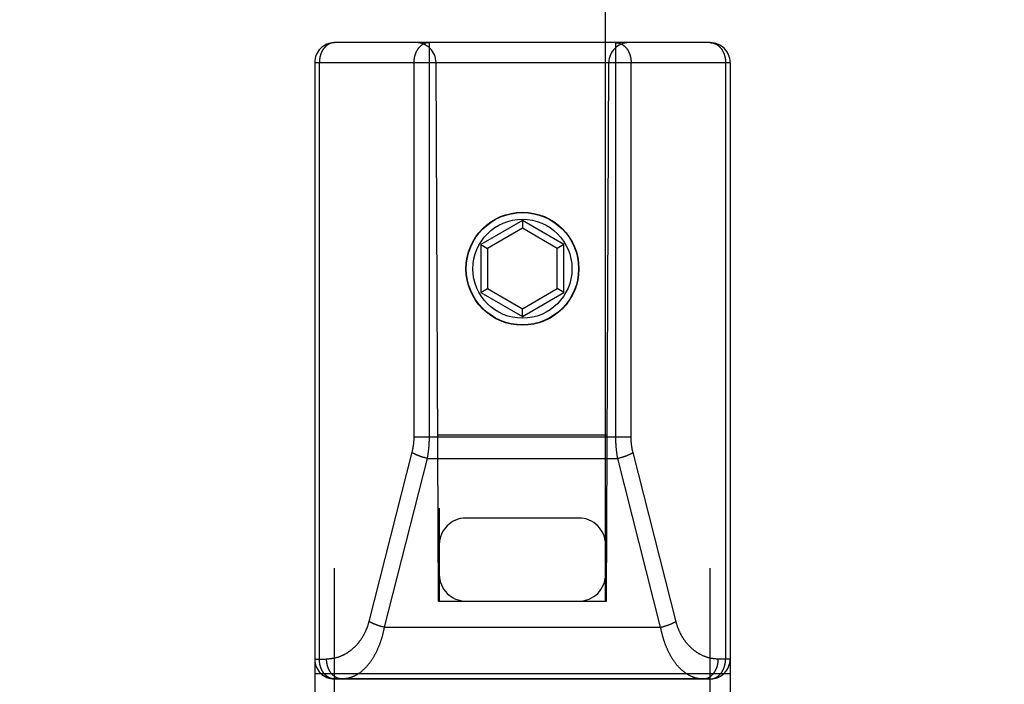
# Model space of a CAD drawing. Header units: inches. Extents: x 0 to 181, y 0 to 117.
# Tile 10 of 92: x 55.248 to 56.729, y 9.414 to 10.414. Entities that reach past the tile are written whole.
import ezdxf

# ---------------------------------------------------------------- set-up
doc = ezdxf.new("R2010")
doc.units = ezdxf.units.IN
doc.header["$LTSCALE"] = 9.946809
doc.header["$MEASUREMENT"] = 0
doc.linetypes.add('HIDDEN', pattern=[0.2, 0.1, -0.1])
doc.layers.get('0').update_dxf_attribs({"linetype": 'CONTINUOUS'})
for name, color, linetype in [('02___PRT_ALL_AXES', 7, 'CONTINUOUS'), ('DEFAULT_2', 8, 'HIDDEN'), ('DIMENSIONS', 7, 'CONTINUOUS')]:
    doc.layers.add(name, color=color, linetype=linetype)
doc.styles.get("Standard").update_dxf_attribs({"font": 'arial.ttf'})
doc.dimstyles.new('DIMSTYLE_1', dxfattribs={"dimtxt": 0.797872, "dimasz": 1.06383, "dimexe": 0.09, "dimexo": 0.07, "dimgap": 0.0375, "dimtad": 0, "dimtih": 1, "dimtoh": 1, "dimzin": 4, "dimdsep": 46, "dimtxsty": 'Standard', "dimblk": '_FILLED', "dimblk1": '_FILLED', "dimblk2": '_FILLED', "dimcen": 0.09, "dimazin": 1, "dimtfac": 1, "dimtofl": 0, "dimtmove": 0, "dimatfit": 3, "dimldrblk": '_FILLED', "dimfxl": 1, "dimtolj": 1, "dimtzin": 4, "dimarcsym": 0})

# ---------------------------------------------------------------- blocks, each defined once
blk = doc.blocks.new('_FILLED')
at = {"color": 0, "linetype": 'ByBlock'}
blk.add_solid([(0, 0), (-1, 0.2), (-1, -0.2)], dxfattribs=at)
blk = doc.blocks.new('*D13')
at = {"layer": 'DIMENSIONS', "color": 2, "linetype": 'Continuous'}
for p, q in [((55.1921, 50.0227), (53.1503, 50.0227)), ((58.8171, 50.0227), (60.9448, 50.0227))]:
    blk.add_line(p, q, dxfattribs=at)
at = {"layer": 'DIMENSIONS', "color": 2, "linetype": 'Continuous', "xscale": 1.0638297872, "yscale": 1.0638297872, "zscale": 1.0638297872}
blk.add_blockref('_FILLED', (55.1921, 50.0227), dxfattribs=at)
at = {"layer": 'DIMENSIONS', "color": 2, "linetype": 'Continuous', "xscale": 1.0638297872, "yscale": 1.0638297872, "zscale": 1.0638297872, "rotation": 180}
blk.add_blockref('_FILLED', (58.8171, 50.0227), dxfattribs=at)
at = {"layer": 'DIMENSIONS', "color": 2, "linetype": 'Continuous', "insert": (52.7513, 50.4216), "char_height": 0.79787, "width": 2.168196, "attachment_point": 3, "line_spacing_factor": 0.9}
blk.add_mtext('3.63', dxfattribs=at)

msp = doc.modelspace()

# ---------------------------------------------------------------- linework, layer by layer
at = {"layer": '02___PRT_ALL_AXES', "color": 8, "linetype": 'HIDDEN'}
msp.add_line((56.2871, 9.422), (55.7221, 9.422), dxfattribs=at)
msp.add_circle((56.0046, 10.039), 0.085, dxfattribs=at)
at = {"layer": 'DEFAULT_2', "color": 8, "linetype": 'HIDDEN'}
for p, q in [((55.8796, 35.5408), (55.8796, 9.539)), ((56.1296, 9.539), (56.1296, 35.5408)), ((56.2871, 10.379), (55.7221, 10.379)), ((55.7221, 8.594), (55.7221, 10.379)), ((56.1451, 9.785), (56.145, 10.379)), ((56.2871, 8.594), (56.2871, 10.379)), ((55.6921, 10.349), (56.3171, 10.349)), ((55.6921, 10.349), (55.6921, 8.624)), ((55.6991, 9.452), (55.6991, 10.349)), ((55.8781, 9.539), (55.8746, 10.349)), ((56.1311, 9.539), (56.1346, 10.349)), ((56.1681, 9.7853), (56.1681, 10.349)), ((56.3102, 10.349), (56.3102, 9.452)), ((56.3171, 10.349), (56.3171, 8.624)), ((56.0046, 10.1114), (55.9421, 10.0754)), ((56.0671, 10.0754), (56.0046, 10.1114)), ((56.0046, 10.1114), (56.0046, 10.0999)), ((56.0046, 10.0999), (55.9521, 10.0696)), ((56.0571, 10.0696), (56.0046, 10.0999)), ((55.9421, 10.0754), (55.9521, 10.0696)), ((55.9421, 10.0754), (55.9421, 10.0032)), ((56.0671, 10.0754), (56.0571, 10.0696)), ((56.0671, 10.0032), (56.0671, 10.0754)), ((55.9521, 10.0696), (55.9521, 10.009)), ((56.0571, 10.009), (56.0571, 10.0696)), ((55.9421, 10.0032), (55.9521, 10.009)), ((55.9421, 10.0032), (56.0046, 9.9671)), ((55.9521, 10.009), (56.0046, 9.9787)), ((56.0046, 9.9787), (56.0571, 10.009)), ((56.0046, 9.9671), (56.0671, 10.0032)), ((56.0671, 10.0032), (56.0571, 10.009)), ((56.0046, 9.9671), (56.0046, 9.9787)), ((55.8411, 9.786), (56.1681, 9.786)), ((55.877, 9.789), (56.1322, 9.789)), ((55.8384, 9.7633), (55.7736, 9.5086)), ((56.2358, 9.5079), (56.171, 9.7626)), ((55.8613, 9.7538), (55.7967, 9.4998)), ((55.8531, 9.7561), (55.8523, 9.7563)), ((55.8539, 9.7558), (55.8531, 9.7561)), ((55.8547, 9.7556), (55.8539, 9.7558)), ((55.8555, 9.7553), (55.8547, 9.7556)), ((55.8563, 9.7551), (55.8555, 9.7553)), ((55.8571, 9.7549), (55.8563, 9.7551)), ((55.858, 9.7546), (55.8571, 9.7549)), ((55.8588, 9.7544), (55.858, 9.7546)), ((55.8596, 9.7542), (55.8588, 9.7544)), ((55.8605, 9.754), (55.8596, 9.7542)), ((55.8613, 9.7538), (55.8605, 9.754)), ((55.8613, 9.7538), (56.148, 9.7538)), ((56.148, 9.7538), (56.1488, 9.754)), ((56.2125, 9.4998), (56.148, 9.7538)), ((56.1488, 9.754), (56.1496, 9.7542)), ((56.1496, 9.7542), (56.1504, 9.7544)), ((56.1504, 9.7544), (56.1513, 9.7546)), ((56.1513, 9.7546), (56.1521, 9.7549)), ((56.1521, 9.7549), (56.1529, 9.7551)), ((56.1541, 9.7555), (56.155, 9.7557)), ((56.155, 9.7557), (56.1558, 9.756)), ((56.1558, 9.756), (56.1566, 9.7562)), ((56.1566, 9.7562), (56.1573, 9.7565)), ((56.1573, 9.7565), (56.1581, 9.7567)), ((56.0896, 9.664), (55.9196, 9.664)), ((55.8781, 9.539), (55.8796, 9.539)), ((55.8796, 9.539), (56.1296, 9.539)), ((56.1296, 9.539), (56.1311, 9.539)), ((55.7885, 9.5021), (55.7877, 9.5023)), ((55.7893, 9.5018), (55.7885, 9.5021)), ((55.7901, 9.5016), (55.7893, 9.5018)), ((55.7909, 9.5013), (55.7901, 9.5016)), ((55.7917, 9.5011), (55.7909, 9.5013)), ((55.7926, 9.5009), (55.7917, 9.5011)), ((55.7934, 9.5006), (55.7926, 9.5009)), ((55.7942, 9.5004), (55.7934, 9.5006)), ((55.795, 9.5002), (55.7942, 9.5004)), ((55.7959, 9.5), (55.795, 9.5002)), ((55.7967, 9.4998), (55.7959, 9.5)), ((55.7967, 9.4998), (56.2125, 9.4998)), ((56.2125, 9.4998), (56.2134, 9.5)), ((56.2134, 9.5), (56.2142, 9.5002)), ((56.2142, 9.5002), (56.215, 9.5004)), ((56.215, 9.5004), (56.2159, 9.5006)), ((56.2159, 9.5006), (56.2167, 9.5009)), ((56.2167, 9.5009), (56.2175, 9.5011)), ((56.2187, 9.5014), (56.2195, 9.5017)), ((56.2195, 9.5017), (56.2203, 9.5019)), ((56.2203, 9.5019), (56.2211, 9.5022)), ((56.2211, 9.5022), (56.2219, 9.5025)), ((56.2219, 9.5025), (56.2227, 9.5027)), ((55.6921, 9.452), (55.71, 9.452)), ((56.3171, 9.452), (56.2992, 9.452)), ((55.6921, 9.43), (56.3171, 9.43)), ((55.7221, 9.422), (56.2871, 9.422))]:
    msp.add_line(p, q, dxfattribs=at)
for points in [[(55.7221, 10.379), (55.7218, 10.379), (55.7215, 10.379), (55.7212, 10.3789), (55.7209, 10.3789), (55.7205, 10.3789), (55.7202, 10.3789), (55.7199, 10.3788), (55.7196, 10.3788), (55.7192, 10.3787), (55.7189, 10.3787), (55.7186, 10.3786), (55.7183, 10.3786), (55.718, 10.3785), (55.7176, 10.3784), (55.7173, 10.3783), (55.717, 10.3782), (55.7167, 10.3781), (55.7164, 10.378), (55.7161, 10.3779), (55.7158, 10.3778), (55.7154, 10.3777), (55.7151, 10.3776), (55.7148, 10.3774), (55.7145, 10.3773), (55.7142, 10.3772), (55.7139, 10.377), (55.7136, 10.3769), (55.7133, 10.3767), (55.713, 10.3765), (55.7127, 10.3764), (55.7124, 10.3762), (55.7121, 10.376), (55.7118, 10.3758), (55.7116, 10.3756), (55.7113, 10.3754), (55.711, 10.3752), (55.7107, 10.375), (55.7104, 10.3748), (55.7101, 10.3746), (55.7099, 10.3744), (55.7096, 10.3742), (55.7093, 10.3739), (55.7091, 10.3737), (55.7088, 10.3735), (55.7085, 10.3732), (55.7083, 10.373), (55.708, 10.3727), (55.7078, 10.3724), (55.7075, 10.3722), (55.7073, 10.3719), (55.707, 10.3716), (55.7068, 10.3714), (55.7065, 10.3711), (55.7063, 10.3708), (55.7061, 10.3705), (55.7058, 10.3702), (55.7056, 10.3699), (55.7054, 10.3696), (55.7051, 10.3693), (55.7049, 10.369), (55.7047, 10.3687), (55.7045, 10.3683), (55.7043, 10.368), (55.7041, 10.3677), (55.7039, 10.3674), (55.7037, 10.367), (55.7035, 10.3667), (55.7033, 10.3663), (55.7031, 10.366), (55.7029, 10.3656), (55.7028, 10.3653), (55.7026, 10.3649), (55.7024, 10.3646), (55.7023, 10.3642), (55.7021, 10.3639), (55.7019, 10.3635), (55.7018, 10.3631), (55.7016, 10.3627), (55.7015, 10.3624), (55.7013, 10.362), (55.7012, 10.3616), (55.7011, 10.3612), (55.7009, 10.3608), (55.7008, 10.3605), (55.7007, 10.3601), (55.7006, 10.3597), (55.7005, 10.3593), (55.7003, 10.3589), (55.7002, 10.3585), (55.7001, 10.3581), (55.7, 10.3577), (55.7, 10.3573), (55.6999, 10.3569), (55.6998, 10.3565), (55.6997, 10.3561), (55.6996, 10.3556), (55.6996, 10.3552), (55.6995, 10.3548), (55.6994, 10.3544), (55.6994, 10.354), (55.6993, 10.3536), (55.6993, 10.3532), (55.6992, 10.3527), (55.6992, 10.3523), (55.6992, 10.3519), (55.6991, 10.3515), (55.6991, 10.3511), (55.6991, 10.3507), (55.6991, 10.3502), (55.6991, 10.3498), (55.6991, 10.3494), (55.6991, 10.349)], [(55.8642, 10.379), (55.8639, 10.379), (55.8636, 10.379), (55.8632, 10.3789), (55.8629, 10.3789), (55.8626, 10.3789), (55.8623, 10.3789), (55.8619, 10.3788), (55.8616, 10.3788), (55.8613, 10.3787), (55.861, 10.3787), (55.8607, 10.3786), (55.8603, 10.3785), (55.86, 10.3785), (55.8597, 10.3784), (55.8594, 10.3783), (55.8591, 10.3782), (55.8588, 10.3781), (55.8584, 10.378), (55.8581, 10.3779), (55.8578, 10.3778), (55.8575, 10.3777), (55.8572, 10.3776), (55.8569, 10.3774), (55.8566, 10.3773), (55.8563, 10.3771), (55.856, 10.377), (55.8557, 10.3768), (55.8554, 10.3767), (55.8551, 10.3765), (55.8548, 10.3764), (55.8545, 10.3762), (55.8542, 10.376), (55.8539, 10.3758), (55.8536, 10.3756), (55.8533, 10.3754), (55.853, 10.3752), (55.8528, 10.375), (55.8525, 10.3748), (55.8522, 10.3746), (55.8519, 10.3744), (55.8517, 10.3742), (55.8514, 10.3739), (55.8511, 10.3737), (55.8508, 10.3734), (55.8506, 10.3732), (55.8503, 10.3729), (55.8501, 10.3727), (55.8498, 10.3724), (55.8496, 10.3722), (55.8493, 10.3719), (55.8491, 10.3716), (55.8488, 10.3713), (55.8486, 10.3711), (55.8483, 10.3708), (55.8481, 10.3705), (55.8479, 10.3702), (55.8477, 10.3699), (55.8474, 10.3696), (55.8472, 10.3693), (55.847, 10.369), (55.8468, 10.3687), (55.8466, 10.3683), (55.8464, 10.368), (55.8462, 10.3677), (55.846, 10.3673), (55.8458, 10.367), (55.8456, 10.3667), (55.8454, 10.3663), (55.8452, 10.366), (55.845, 10.3656), (55.8448, 10.3653), (55.8447, 10.3649), (55.8445, 10.3646), (55.8443, 10.3642), (55.8442, 10.3639), (55.844, 10.3635), (55.8438, 10.3631), (55.8437, 10.3627), (55.8436, 10.3624), (55.8434, 10.362), (55.8433, 10.3616), (55.8431, 10.3612), (55.843, 10.3608), (55.8429, 10.3605), (55.8428, 10.3601), (55.8426, 10.3597), (55.8425, 10.3593), (55.8424, 10.3589), (55.8423, 10.3585), (55.8422, 10.3581), (55.8421, 10.3577), (55.842, 10.3573), (55.8419, 10.3569), (55.8419, 10.3565), (55.8418, 10.3561), (55.8417, 10.3556), (55.8416, 10.3552), (55.8416, 10.3548), (55.8415, 10.3544), (55.8414, 10.354), (55.8414, 10.3536), (55.8413, 10.3532), (55.8413, 10.3527), (55.8413, 10.3523), (55.8412, 10.3519), (55.8412, 10.3515), (55.8412, 10.3511), (55.8412, 10.3507), (55.8411, 10.3502), (55.8411, 10.3498), (55.8411, 10.3494), (55.8411, 10.349)], [(55.8642, 10.379), (55.8642, 9.785), (55.8642, 9.784), (55.8642, 9.7831), (55.8641, 9.7822), (55.8641, 9.7812), (55.8641, 9.7803), (55.8641, 9.7793), (55.864, 9.7784), (55.864, 9.7774), (55.8639, 9.7765), (55.8639, 9.7755), (55.8638, 9.7746), (55.8638, 9.7737), (55.8637, 9.7727), (55.8636, 9.7718), (55.8636, 9.7708), (55.8635, 9.7699), (55.8634, 9.769), (55.8633, 9.768), (55.8632, 9.7671), (55.8631, 9.7661), (55.863, 9.7652), (55.8629, 9.7643), (55.8628, 9.7633), (55.8626, 9.7624), (55.8625, 9.7615), (55.8624, 9.7605), (55.8622, 9.7596), (55.8621, 9.7586), (55.862, 9.7577), (55.8618, 9.7567), (55.8616, 9.7558), (55.8615, 9.7548), (55.8613, 9.7538)], [(56.145, 10.379), (56.1454, 10.379), (56.1457, 10.379), (56.146, 10.3789), (56.1463, 10.3789), (56.1466, 10.3789), (56.147, 10.3789), (56.1473, 10.3788), (56.1476, 10.3788), (56.1479, 10.3787), (56.1483, 10.3787), (56.1486, 10.3786), (56.1489, 10.3785), (56.1492, 10.3785), (56.1495, 10.3784), (56.1498, 10.3783), (56.1502, 10.3782), (56.1505, 10.3781), (56.1508, 10.378), (56.1511, 10.3779), (56.1514, 10.3778), (56.1517, 10.3777), (56.152, 10.3776), (56.1523, 10.3774), (56.1527, 10.3773), (56.153, 10.3771), (56.1533, 10.377), (56.1536, 10.3768), (56.1539, 10.3767), (56.1542, 10.3765), (56.1545, 10.3764), (56.1548, 10.3762), (56.155, 10.376), (56.1553, 10.3758), (56.1556, 10.3756), (56.1559, 10.3754), (56.1562, 10.3752), (56.1565, 10.375), (56.1568, 10.3748), (56.157, 10.3746), (56.1573, 10.3744), (56.1576, 10.3742), (56.1579, 10.3739), (56.1581, 10.3737), (56.1584, 10.3734), (56.1586, 10.3732), (56.1589, 10.3729), (56.1592, 10.3727), (56.1594, 10.3724), (56.1597, 10.3722), (56.1599, 10.3719), (56.1602, 10.3716), (56.1604, 10.3713), (56.1607, 10.3711), (56.1609, 10.3708), (56.1611, 10.3705), (56.1614, 10.3702), (56.1616, 10.3699), (56.1618, 10.3696), (56.162, 10.3693), (56.1622, 10.369), (56.1625, 10.3687), (56.1627, 10.3683), (56.1629, 10.368), (56.1631, 10.3677), (56.1633, 10.3673), (56.1635, 10.367), (56.1637, 10.3667), (56.1639, 10.3663), (56.164, 10.366), (56.1642, 10.3656), (56.1644, 10.3653), (56.1646, 10.3649), (56.1647, 10.3646), (56.1649, 10.3642), (56.1651, 10.3639), (56.1652, 10.3635), (56.1654, 10.3631), (56.1655, 10.3627), (56.1657, 10.3624), (56.1658, 10.362), (56.166, 10.3616), (56.1661, 10.3612), (56.1662, 10.3608), (56.1664, 10.3605), (56.1665, 10.3601), (56.1666, 10.3597), (56.1667, 10.3593), (56.1668, 10.3589), (56.1669, 10.3585), (56.167, 10.3581), (56.1671, 10.3577), (56.1672, 10.3573), (56.1673, 10.3569), (56.1674, 10.3565), (56.1675, 10.3561), (56.1675, 10.3556), (56.1676, 10.3552), (56.1677, 10.3548), (56.1677, 10.3544), (56.1678, 10.354), (56.1678, 10.3536), (56.1679, 10.3532), (56.1679, 10.3527), (56.168, 10.3523), (56.168, 10.3519), (56.168, 10.3515), (56.1681, 10.3511), (56.1681, 10.3507), (56.1681, 10.3502), (56.1681, 10.3498), (56.1681, 10.3494), (56.1681, 10.349)], [(56.2871, 10.379), (56.2874, 10.379), (56.2877, 10.379), (56.2881, 10.3789), (56.2884, 10.3789), (56.2887, 10.3789), (56.289, 10.3789), (56.2893, 10.3788), (56.2897, 10.3788), (56.29, 10.3787), (56.2903, 10.3787), (56.2906, 10.3786), (56.291, 10.3786), (56.2913, 10.3785), (56.2916, 10.3784), (56.2919, 10.3783), (56.2922, 10.3782), (56.2925, 10.3781), (56.2929, 10.378), (56.2932, 10.3779), (56.2935, 10.3778), (56.2938, 10.3777), (56.2941, 10.3776), (56.2944, 10.3774), (56.2947, 10.3773), (56.295, 10.3772), (56.2953, 10.377), (56.2956, 10.3769), (56.2959, 10.3767), (56.2962, 10.3765), (56.2965, 10.3764), (56.2968, 10.3762), (56.2971, 10.376), (56.2974, 10.3758), (56.2977, 10.3756), (56.298, 10.3754), (56.2983, 10.3752), (56.2985, 10.375), (56.2988, 10.3748), (56.2991, 10.3746), (56.2994, 10.3744), (56.2996, 10.3742), (56.2999, 10.3739), (56.3002, 10.3737), (56.3004, 10.3735), (56.3007, 10.3732), (56.301, 10.373), (56.3012, 10.3727), (56.3015, 10.3724), (56.3017, 10.3722), (56.302, 10.3719), (56.3022, 10.3716), (56.3025, 10.3714), (56.3027, 10.3711), (56.303, 10.3708), (56.3032, 10.3705), (56.3034, 10.3702), (56.3036, 10.3699), (56.3039, 10.3696), (56.3041, 10.3693), (56.3043, 10.369), (56.3045, 10.3687), (56.3047, 10.3683), (56.3049, 10.368), (56.3051, 10.3677), (56.3053, 10.3674), (56.3055, 10.367), (56.3057, 10.3667), (56.3059, 10.3663), (56.3061, 10.366), (56.3063, 10.3656), (56.3065, 10.3653), (56.3066, 10.3649), (56.3068, 10.3646), (56.307, 10.3642), (56.3071, 10.3639), (56.3073, 10.3635), (56.3075, 10.3631), (56.3076, 10.3627), (56.3078, 10.3624), (56.3079, 10.362), (56.308, 10.3616), (56.3082, 10.3612), (56.3083, 10.3608), (56.3084, 10.3605), (56.3085, 10.3601), (56.3087, 10.3597), (56.3088, 10.3593), (56.3089, 10.3589), (56.309, 10.3585), (56.3091, 10.3581), (56.3092, 10.3577), (56.3093, 10.3573), (56.3094, 10.3569), (56.3095, 10.3565), (56.3095, 10.3561), (56.3096, 10.3556), (56.3097, 10.3552), (56.3097, 10.3548), (56.3098, 10.3544), (56.3099, 10.354), (56.3099, 10.3536), (56.31, 10.3532), (56.31, 10.3527), (56.31, 10.3523), (56.3101, 10.3519), (56.3101, 10.3515), (56.3101, 10.3511), (56.3101, 10.3507), (56.3102, 10.3502), (56.3102, 10.3498), (56.3102, 10.3494), (56.3102, 10.349)], [(55.8411, 10.349), (55.8411, 9.7853), (55.8411, 9.7846), (55.8411, 9.7839), (55.8411, 9.7832), (55.8411, 9.7825), (55.841, 9.7818), (55.841, 9.7811), (55.841, 9.7805), (55.8409, 9.7798), (55.8409, 9.7791), (55.8408, 9.7784), (55.8408, 9.7777), (55.8407, 9.777), (55.8406, 9.7763), (55.8406, 9.7756), (55.8405, 9.775), (55.8404, 9.7743), (55.8403, 9.7736), (55.8402, 9.7729), (55.8401, 9.7722), (55.84, 9.7715), (55.8399, 9.7709), (55.8398, 9.7702), (55.8397, 9.7695), (55.8396, 9.7688), (55.8394, 9.7681), (55.8393, 9.7675), (55.8392, 9.7668), (55.839, 9.7661), (55.8389, 9.7654), (55.8387, 9.7647), (55.8386, 9.764), (55.8384, 9.7633)], [(56.148, 9.7538), (56.1478, 9.7548), (56.1476, 9.7557), (56.1475, 9.7566), (56.1473, 9.7576), (56.1472, 9.7585), (56.147, 9.7594), (56.1469, 9.7603), (56.1467, 9.7613), (56.1466, 9.7622), (56.1465, 9.7631), (56.1464, 9.7641), (56.1463, 9.765), (56.1462, 9.7659), (56.1461, 9.7669), (56.146, 9.7678), (56.1459, 9.7688), (56.1458, 9.7697), (56.1457, 9.7706), (56.1456, 9.7716), (56.1455, 9.7725), (56.1455, 9.7735), (56.1454, 9.7744), (56.1454, 9.7754), (56.1453, 9.7763), (56.1453, 9.7772), (56.1452, 9.7782), (56.1452, 9.7791), (56.1451, 9.7801), (56.1451, 9.781), (56.1451, 9.782), (56.1451, 9.783), (56.1451, 9.784), (56.1451, 9.785)], [(56.171, 9.7626), (56.1708, 9.7633), (56.1707, 9.764), (56.1705, 9.7646), (56.1704, 9.7653), (56.1702, 9.766), (56.1701, 9.7667), (56.1699, 9.7673), (56.1698, 9.768), (56.1697, 9.7687), (56.1696, 9.7694), (56.1694, 9.77), (56.1693, 9.7707), (56.1692, 9.7714), (56.1691, 9.7721), (56.169, 9.7728), (56.1689, 9.7735), (56.1688, 9.7741), (56.1688, 9.7748), (56.1687, 9.7755), (56.1686, 9.7762), (56.1685, 9.7769), (56.1685, 9.7776), (56.1684, 9.7783), (56.1684, 9.7789), (56.1683, 9.7796), (56.1683, 9.7803), (56.1682, 9.781), (56.1682, 9.7817), (56.1682, 9.7824), (56.1682, 9.7831), (56.1681, 9.7838), (56.1681, 9.7845), (56.1681, 9.7853)], [(55.8523, 9.7563), (55.8515, 9.7566), (55.8511, 9.7567), (55.8507, 9.7569), (55.8503, 9.757), (55.8499, 9.7571), (55.8496, 9.7573), (55.8492, 9.7574), (55.8488, 9.7576), (55.8484, 9.7577), (55.8481, 9.7578), (55.8477, 9.758), (55.8473, 9.7581), (55.847, 9.7583), (55.8466, 9.7584), (55.8462, 9.7586), (55.8459, 9.7587), (55.8455, 9.7589), (55.8452, 9.759), (55.8448, 9.7592), (55.8445, 9.7593), (55.8442, 9.7595), (55.8438, 9.7596), (55.8435, 9.7598), (55.8432, 9.7599), (55.8428, 9.7601), (55.8425, 9.7602), (55.8422, 9.7604), (55.8419, 9.7605), (55.8416, 9.7607), (55.8413, 9.7609), (55.841, 9.761), (55.8407, 9.7612), (55.8404, 9.7613), (55.8401, 9.7615), (55.8398, 9.7616), (55.8395, 9.7618), (55.8393, 9.762), (55.839, 9.7621), (55.8387, 9.7623), (55.8385, 9.7624), (55.8382, 9.7626)], [(56.1581, 9.7567), (56.1585, 9.7569), (56.1589, 9.757), (56.1593, 9.7571), (56.1597, 9.7573), (56.1601, 9.7574), (56.1604, 9.7576), (56.1608, 9.7577), (56.1612, 9.7578), (56.1615, 9.758), (56.1619, 9.7581), (56.1623, 9.7583), (56.1626, 9.7584), (56.163, 9.7586), (56.1633, 9.7587), (56.1637, 9.7589), (56.164, 9.759), (56.1644, 9.7592), (56.1647, 9.7593), (56.1651, 9.7595), (56.1654, 9.7596), (56.1657, 9.7598), (56.1661, 9.7599), (56.1664, 9.7601), (56.1667, 9.7602), (56.167, 9.7604), (56.1673, 9.7605), (56.1676, 9.7607), (56.168, 9.7609), (56.1683, 9.761), (56.1685, 9.7612), (56.1688, 9.7613), (56.1691, 9.7615), (56.1694, 9.7616), (56.1697, 9.7618), (56.17, 9.762), (56.1702, 9.7621), (56.1705, 9.7623), (56.1708, 9.7624), (56.171, 9.7626)], [(56.1529, 9.7551), (56.1533, 9.7552), (56.1541, 9.7555)], [(55.7736, 9.5086), (55.7735, 9.5079), (55.7733, 9.5072), (55.7731, 9.5065), (55.7729, 9.5057), (55.7727, 9.505), (55.7725, 9.5043), (55.7722, 9.5036), (55.772, 9.5029), (55.7718, 9.5022), (55.7715, 9.5015), (55.7713, 9.5009), (55.7711, 9.5002), (55.7708, 9.4995), (55.7705, 9.4988), (55.7703, 9.4981), (55.77, 9.4974), (55.7697, 9.4967), (55.7695, 9.496), (55.7692, 9.4954), (55.7689, 9.4947), (55.7686, 9.494), (55.7683, 9.4933), (55.768, 9.4927), (55.7676, 9.492), (55.7673, 9.4913), (55.767, 9.4907), (55.7667, 9.49), (55.7663, 9.4894), (55.766, 9.4887), (55.7656, 9.4881), (55.7653, 9.4874), (55.7649, 9.4868), (55.7645, 9.4861), (55.7642, 9.4855), (55.7638, 9.4849), (55.7634, 9.4842), (55.763, 9.4836), (55.7626, 9.483), (55.7622, 9.4823), (55.7618, 9.4817), (55.7614, 9.4811), (55.7609, 9.4805), (55.7605, 9.4799), (55.7601, 9.4793), (55.7596, 9.4787), (55.7592, 9.4781), (55.7587, 9.4775), (55.7583, 9.4769), (55.7578, 9.4763), (55.7574, 9.4758), (55.7569, 9.4752), (55.7564, 9.4746), (55.7559, 9.4741), (55.7554, 9.4735), (55.7549, 9.4729), (55.7544, 9.4724), (55.7539, 9.4719), (55.7534, 9.4713), (55.7529, 9.4708), (55.7524, 9.4703), (55.7518, 9.4697), (55.7513, 9.4692), (55.7507, 9.4687), (55.7502, 9.4682), (55.7496, 9.4677), (55.7491, 9.4672), (55.7485, 9.4667), (55.748, 9.4663), (55.7474, 9.4658), (55.7468, 9.4653), (55.7462, 9.4649), (55.7456, 9.4644), (55.745, 9.464), (55.7444, 9.4635), (55.7438, 9.4631), (55.7432, 9.4627), (55.7426, 9.4622), (55.742, 9.4618), (55.7414, 9.4614), (55.7408, 9.461), (55.7401, 9.4606), (55.7395, 9.4602), (55.7389, 9.4599), (55.7382, 9.4595), (55.7376, 9.4591), (55.7369, 9.4588), (55.7363, 9.4585), (55.7356, 9.4581), (55.7349, 9.4578), (55.7343, 9.4575), (55.7336, 9.4572), (55.7329, 9.4569), (55.7322, 9.4566), (55.7316, 9.4563), (55.7309, 9.456), (55.7302, 9.4557), (55.7295, 9.4555), (55.7288, 9.4552), (55.7281, 9.455), (55.7274, 9.4547), (55.7267, 9.4545), (55.726, 9.4543), (55.7253, 9.4541), (55.7246, 9.4539), (55.7239, 9.4537), (55.7231, 9.4535), (55.7224, 9.4534), (55.7217, 9.4532), (55.721, 9.4531), (55.7203, 9.4529), (55.7195, 9.4528), (55.7188, 9.4527), (55.7181, 9.4526), (55.7174, 9.4525), (55.7166, 9.4524), (55.7159, 9.4523), (55.7152, 9.4522), (55.7144, 9.4521), (55.7137, 9.4521), (55.713, 9.452), (55.7122, 9.452), (55.7115, 9.452), (55.7108, 9.452), (55.71, 9.452)], [(55.7877, 9.5023), (55.7869, 9.5026), (55.7865, 9.5027), (55.7861, 9.5029), (55.7858, 9.503), (55.7854, 9.5031), (55.785, 9.5033), (55.7846, 9.5034), (55.7842, 9.5036), (55.7839, 9.5037), (55.7835, 9.5038), (55.7831, 9.504), (55.7827, 9.5041), (55.7824, 9.5043), (55.782, 9.5044), (55.7817, 9.5046), (55.7813, 9.5047), (55.781, 9.5049), (55.7806, 9.505), (55.7803, 9.5052), (55.7799, 9.5053), (55.7796, 9.5055), (55.7792, 9.5056), (55.7789, 9.5058), (55.7786, 9.5059), (55.7783, 9.5061), (55.7779, 9.5062), (55.7776, 9.5064), (55.7773, 9.5065), (55.777, 9.5067), (55.7767, 9.5068), (55.7764, 9.507), (55.7761, 9.5072), (55.7758, 9.5073), (55.7755, 9.5075), (55.7752, 9.5076), (55.775, 9.5078), (55.7747, 9.5079), (55.7744, 9.5081), (55.7742, 9.5083), (55.7739, 9.5084), (55.7736, 9.5086)], [(56.2227, 9.5027), (56.2231, 9.5029), (56.2235, 9.503), (56.2239, 9.5031), (56.2243, 9.5033), (56.2246, 9.5034), (56.225, 9.5036), (56.2254, 9.5037), (56.2258, 9.5038), (56.2261, 9.504), (56.2265, 9.5041), (56.2269, 9.5043), (56.2272, 9.5044), (56.2276, 9.5046), (56.2279, 9.5047), (56.2283, 9.5049), (56.2286, 9.505), (56.229, 9.5052), (56.2293, 9.5053), (56.2297, 9.5055), (56.23, 9.5056), (56.2303, 9.5058), (56.2306, 9.5059), (56.231, 9.5061), (56.2313, 9.5062), (56.2316, 9.5064), (56.2319, 9.5065), (56.2322, 9.5067), (56.2325, 9.5068), (56.2328, 9.507), (56.2331, 9.5072), (56.2334, 9.5073), (56.2337, 9.5075), (56.234, 9.5076), (56.2343, 9.5078), (56.2345, 9.5079), (56.2348, 9.5081), (56.2351, 9.5083), (56.2353, 9.5084), (56.2356, 9.5086)], [(55.7967, 9.4998), (55.7965, 9.4988), (55.7963, 9.4979), (55.7961, 9.4969), (55.7959, 9.4959), (55.7957, 9.495), (55.7955, 9.494), (55.7953, 9.493), (55.7951, 9.4921), (55.7948, 9.4911), (55.7946, 9.4901), (55.7944, 9.4892), (55.7941, 9.4882), (55.7939, 9.4873), (55.7936, 9.4863), (55.7934, 9.4854), (55.7931, 9.4845), (55.7928, 9.4835), (55.7925, 9.4826), (55.7922, 9.4816), (55.7919, 9.4807), (55.7916, 9.4798), (55.7913, 9.4789), (55.791, 9.4779), (55.7907, 9.477), (55.7904, 9.4761), (55.7901, 9.4752), (55.7897, 9.4743), (55.7894, 9.4734), (55.789, 9.4725), (55.7887, 9.4716), (55.7883, 9.4707), (55.788, 9.4698), (55.7876, 9.4689), (55.7872, 9.4681), (55.7868, 9.4672), (55.7865, 9.4663), (55.7861, 9.4654), (55.7857, 9.4646), (55.7853, 9.4637), (55.7849, 9.4629), (55.7844, 9.462), (55.784, 9.4612), (55.7836, 9.4604), (55.7832, 9.4595), (55.7827, 9.4587), (55.7823, 9.4579), (55.7818, 9.4571), (55.7814, 9.4563), (55.7809, 9.4555), (55.7804, 9.4547), (55.78, 9.4539), (55.7795, 9.4531), (55.779, 9.4523), (55.7785, 9.4516), (55.778, 9.4508), (55.7775, 9.4501), (55.777, 9.4493), (55.7765, 9.4486), (55.7759, 9.4478), (55.7754, 9.4471), (55.7749, 9.4464), (55.7744, 9.4457), (55.7738, 9.445), (55.7733, 9.4443), (55.7727, 9.4436), (55.7722, 9.4429), (55.7716, 9.4423), (55.771, 9.4416), (55.7705, 9.441), (55.7699, 9.4403), (55.7693, 9.4397), (55.7687, 9.4391), (55.7681, 9.4385), (55.7675, 9.4378), (55.7669, 9.4372), (55.7663, 9.4367), (55.7657, 9.4361), (55.7651, 9.4355), (55.7645, 9.435), (55.7638, 9.4344), (55.7632, 9.4339), (55.7626, 9.4334), (55.7619, 9.4328), (55.7613, 9.4323), (55.7606, 9.4318), (55.76, 9.4314), (55.7593, 9.4309), (55.7587, 9.4304), (55.758, 9.43), (55.7573, 9.4295), (55.7567, 9.4291), (55.756, 9.4287), (55.7553, 9.4283), (55.7546, 9.4279), (55.7539, 9.4275), (55.7532, 9.4271), (55.7526, 9.4268), (55.7519, 9.4264), (55.7512, 9.4261), (55.7505, 9.4258), (55.7498, 9.4255), (55.7491, 9.4252), (55.7483, 9.4249), (55.7476, 9.4246), (55.7469, 9.4244), (55.7462, 9.4241), (55.7455, 9.4239), (55.7448, 9.4237), (55.744, 9.4235), (55.7433, 9.4233), (55.7426, 9.4231), (55.7419, 9.4229), (55.7411, 9.4228), (55.7404, 9.4226), (55.7397, 9.4225), (55.739, 9.4224), (55.7382, 9.4223), (55.7375, 9.4222), (55.7368, 9.4221), (55.736, 9.4221), (55.7353, 9.422), (55.7346, 9.422), (55.7338, 9.422), (55.7331, 9.422)], [(56.2762, 9.422), (56.2754, 9.422), (56.2747, 9.422), (56.274, 9.422), (56.2733, 9.4221), (56.2725, 9.4221), (56.2718, 9.4222), (56.2711, 9.4223), (56.2704, 9.4224), (56.2696, 9.4225), (56.2689, 9.4226), (56.2682, 9.4228), (56.2675, 9.4229), (56.2668, 9.4231), (56.2661, 9.4232), (56.2653, 9.4234), (56.2646, 9.4236), (56.2639, 9.4238), (56.2632, 9.4241), (56.2625, 9.4243), (56.2618, 9.4246), (56.2611, 9.4248), (56.2604, 9.4251), (56.2597, 9.4254), (56.259, 9.4257), (56.2583, 9.426), (56.2576, 9.4263), (56.2569, 9.4267), (56.2563, 9.427), (56.2556, 9.4274), (56.2549, 9.4277), (56.2542, 9.4281), (56.2536, 9.4285), (56.2529, 9.4289), (56.2522, 9.4293), (56.2516, 9.4297), (56.2509, 9.4302), (56.2503, 9.4306), (56.2496, 9.4311), (56.249, 9.4316), (56.2483, 9.432), (56.2477, 9.4325), (56.2471, 9.433), (56.2464, 9.4335), (56.2458, 9.4341), (56.2452, 9.4346), (56.2446, 9.4351), (56.244, 9.4357), (56.2434, 9.4362), (56.2428, 9.4368), (56.2422, 9.4374), (56.2416, 9.438), (56.241, 9.4386), (56.2404, 9.4392), (56.2398, 9.4398), (56.2393, 9.4404), (56.2387, 9.4411), (56.2381, 9.4417), (56.2376, 9.4424), (56.237, 9.443), (56.2365, 9.4437), (56.2359, 9.4444), (56.2354, 9.445), (56.2349, 9.4457), (56.2343, 9.4464), (56.2338, 9.4471), (56.2333, 9.4478), (56.2328, 9.4486), (56.2323, 9.4493), (56.2318, 9.45), (56.2313, 9.4508), (56.2308, 9.4515), (56.2303, 9.4523), (56.2298, 9.453), (56.2294, 9.4538), (56.2289, 9.4546), (56.2284, 9.4553), (56.228, 9.4561), (56.2275, 9.4569), (56.2271, 9.4577), (56.2266, 9.4585), (56.2262, 9.4593), (56.2258, 9.4601), (56.2254, 9.4609), (56.2249, 9.4618), (56.2245, 9.4626), (56.2241, 9.4634), (56.2237, 9.4643), (56.2233, 9.4651), (56.2229, 9.466), (56.2226, 9.4668), (56.2222, 9.4677), (56.2218, 9.4685), (56.2214, 9.4694), (56.2211, 9.4703), (56.2207, 9.4711), (56.2204, 9.472), (56.22, 9.4729), (56.2197, 9.4738), (56.2194, 9.4747), (56.219, 9.4756), (56.2187, 9.4765), (56.2184, 9.4774), (56.2181, 9.4783), (56.2178, 9.4792), (56.2175, 9.4801), (56.2172, 9.481), (56.2169, 9.4819), (56.2166, 9.4828), (56.2164, 9.4838), (56.2161, 9.4847), (56.2158, 9.4856), (56.2156, 9.4865), (56.2153, 9.4875), (56.2151, 9.4884), (56.2148, 9.4893), (56.2146, 9.4903), (56.2144, 9.4912), (56.2141, 9.4922), (56.2139, 9.4931), (56.2137, 9.4941), (56.2135, 9.495), (56.2133, 9.496), (56.2131, 9.4969), (56.2129, 9.4979), (56.2127, 9.4988), (56.2125, 9.4998)], [(56.2175, 9.5011), (56.2179, 9.5012), (56.2187, 9.5014)], [(56.2992, 9.452), (56.2985, 9.452), (56.2978, 9.452), (56.297, 9.452), (56.2963, 9.452), (56.2956, 9.4521), (56.2949, 9.4521), (56.2941, 9.4522), (56.2934, 9.4523), (56.2927, 9.4524), (56.292, 9.4524), (56.2913, 9.4525), (56.2905, 9.4527), (56.2898, 9.4528), (56.2891, 9.4529), (56.2884, 9.453), (56.2877, 9.4532), (56.287, 9.4533), (56.2863, 9.4535), (56.2856, 9.4537), (56.2849, 9.4539), (56.2842, 9.454), (56.2835, 9.4542), (56.2828, 9.4545), (56.2821, 9.4547), (56.2814, 9.4549), (56.2807, 9.4551), (56.28, 9.4554), (56.2793, 9.4556), (56.2787, 9.4559), (56.278, 9.4562), (56.2773, 9.4564), (56.2766, 9.4567), (56.276, 9.457), (56.2753, 9.4573), (56.2746, 9.4576), (56.274, 9.4579), (56.2733, 9.4583), (56.2727, 9.4586), (56.272, 9.4589), (56.2714, 9.4593), (56.2708, 9.4597), (56.2701, 9.46), (56.2695, 9.4604), (56.2689, 9.4608), (56.2683, 9.4612), (56.2677, 9.4615), (56.267, 9.4619), (56.2664, 9.4624), (56.2658, 9.4628), (56.2652, 9.4632), (56.2646, 9.4636), (56.2641, 9.4641), (56.2635, 9.4645), (56.2629, 9.4649), (56.2623, 9.4654), (56.2618, 9.4659), (56.2612, 9.4663), (56.2606, 9.4668), (56.2601, 9.4673), (56.2595, 9.4678), (56.259, 9.4682), (56.2585, 9.4687), (56.2579, 9.4692), (56.2574, 9.4698), (56.2569, 9.4703), (56.2564, 9.4708), (56.2559, 9.4713), (56.2553, 9.4718), (56.2548, 9.4724), (56.2544, 9.4729), (56.2539, 9.4734), (56.2534, 9.474), (56.2529, 9.4745), (56.2524, 9.4751), (56.252, 9.4757), (56.2515, 9.4762), (56.251, 9.4768), (56.2506, 9.4774), (56.2501, 9.478), (56.2497, 9.4785), (56.2493, 9.4791), (56.2488, 9.4797), (56.2484, 9.4803), (56.248, 9.4809), (56.2476, 9.4815), (56.2472, 9.4821), (56.2468, 9.4827), (56.2464, 9.4833), (56.246, 9.484), (56.2456, 9.4846), (56.2452, 9.4852), (56.2449, 9.4858), (56.2445, 9.4865), (56.2441, 9.4871), (56.2438, 9.4877), (56.2434, 9.4884), (56.2431, 9.489), (56.2428, 9.4897), (56.2424, 9.4903), (56.2421, 9.4909), (56.2418, 9.4916), (56.2415, 9.4923), (56.2412, 9.4929), (56.2409, 9.4936), (56.2406, 9.4942), (56.2403, 9.4949), (56.24, 9.4956), (56.2397, 9.4962), (56.2394, 9.4969), (56.2392, 9.4976), (56.2389, 9.4982), (56.2386, 9.4989), (56.2384, 9.4996), (56.2381, 9.5003), (56.2379, 9.501), (56.2377, 9.5016), (56.2374, 9.5023), (56.2372, 9.503), (56.237, 9.5037), (56.2368, 9.5044), (56.2366, 9.5051), (56.2364, 9.5058), (56.2362, 9.5065), (56.236, 9.5072), (56.2358, 9.5079)], [(55.7221, 9.422), (55.7218, 9.422), (55.7215, 9.422), (55.7212, 9.422), (55.7209, 9.422), (55.7205, 9.422), (55.7202, 9.4221), (55.7199, 9.4221), (55.7196, 9.4222), (55.7192, 9.4222), (55.7189, 9.4223), (55.7186, 9.4223), (55.7183, 9.4224), (55.718, 9.4225), (55.7176, 9.4225), (55.7173, 9.4226), (55.717, 9.4227), (55.7167, 9.4228), (55.7164, 9.4229), (55.7161, 9.423), (55.7158, 9.4231), (55.7154, 9.4232), (55.7151, 9.4234), (55.7148, 9.4235), (55.7145, 9.4236), (55.7142, 9.4238), (55.7139, 9.4239), (55.7136, 9.4241), (55.7133, 9.4242), (55.713, 9.4244), (55.7127, 9.4246), (55.7124, 9.4247), (55.7121, 9.4249), (55.7118, 9.4251), (55.7116, 9.4253), (55.7113, 9.4255), (55.711, 9.4257), (55.7107, 9.4259), (55.7104, 9.4261), (55.7101, 9.4263), (55.7099, 9.4266), (55.7096, 9.4268), (55.7093, 9.427), (55.7091, 9.4272), (55.7088, 9.4275), (55.7085, 9.4277), (55.7083, 9.428), (55.708, 9.4282), (55.7078, 9.4285), (55.7075, 9.4288), (55.7073, 9.429), (55.707, 9.4293), (55.7068, 9.4296), (55.7065, 9.4299), (55.7063, 9.4302), (55.7061, 9.4304), (55.7058, 9.4307), (55.7056, 9.431), (55.7054, 9.4313), (55.7051, 9.4316), (55.7049, 9.432), (55.7047, 9.4323), (55.7045, 9.4326), (55.7043, 9.4329), (55.7041, 9.4332), (55.7039, 9.4336), (55.7037, 9.4339), (55.7035, 9.4343), (55.7033, 9.4346), (55.7031, 9.4349), (55.7029, 9.4353), (55.7028, 9.4356), (55.7026, 9.436), (55.7024, 9.4364), (55.7023, 9.4367), (55.7021, 9.4371), (55.7019, 9.4374), (55.7018, 9.4378), (55.7016, 9.4382), (55.7015, 9.4386), (55.7013, 9.4389), (55.7012, 9.4393), (55.7011, 9.4397), (55.7009, 9.4401), (55.7008, 9.4405), (55.7007, 9.4409), (55.7006, 9.4413), (55.7005, 9.4417), (55.7003, 9.442), (55.7002, 9.4424), (55.7001, 9.4428), (55.7, 9.4433), (55.7, 9.4437), (55.6999, 9.4441), (55.6998, 9.4445), (55.6997, 9.4449), (55.6996, 9.4453), (55.6996, 9.4457), (55.6995, 9.4461), (55.6994, 9.4465), (55.6994, 9.4469), (55.6993, 9.4474), (55.6993, 9.4478), (55.6992, 9.4482), (55.6992, 9.4486), (55.6992, 9.449), (55.6991, 9.4494), (55.6991, 9.4499), (55.6991, 9.4503), (55.6991, 9.4507), (55.6991, 9.4511), (55.6991, 9.4515), (55.6991, 9.452)], [(55.7331, 9.422), (55.7328, 9.422), (55.7324, 9.422), (55.7321, 9.422), (55.7318, 9.422), (55.7314, 9.422), (55.7311, 9.4221), (55.7308, 9.4221), (55.7305, 9.4222), (55.7301, 9.4222), (55.7298, 9.4223), (55.7295, 9.4223), (55.7291, 9.4224), (55.7288, 9.4225), (55.7285, 9.4226), (55.7282, 9.4227), (55.7279, 9.4227), (55.7275, 9.4228), (55.7272, 9.423), (55.7269, 9.4231), (55.7266, 9.4232), (55.7263, 9.4233), (55.726, 9.4234), (55.7256, 9.4236), (55.7253, 9.4237), (55.725, 9.4239), (55.7247, 9.424), (55.7244, 9.4242), (55.7241, 9.4243), (55.7238, 9.4245), (55.7235, 9.4247), (55.7232, 9.4249), (55.7229, 9.425), (55.7226, 9.4252), (55.7223, 9.4254), (55.722, 9.4256), (55.7217, 9.4258), (55.7215, 9.4261), (55.7212, 9.4263), (55.7209, 9.4265), (55.7206, 9.4267), (55.7203, 9.427), (55.7201, 9.4272), (55.7198, 9.4274), (55.7195, 9.4277), (55.7193, 9.428), (55.719, 9.4282), (55.7187, 9.4285), (55.7185, 9.4287), (55.7182, 9.429), (55.718, 9.4293), (55.7177, 9.4296), (55.7175, 9.4299), (55.7172, 9.4302), (55.717, 9.4305), (55.7168, 9.4308), (55.7165, 9.4311), (55.7163, 9.4314), (55.7161, 9.4317), (55.7159, 9.432), (55.7157, 9.4323), (55.7154, 9.4326), (55.7152, 9.433), (55.715, 9.4333), (55.7148, 9.4336), (55.7146, 9.434), (55.7144, 9.4343), (55.7142, 9.4347), (55.714, 9.435), (55.7139, 9.4354), (55.7137, 9.4357), (55.7135, 9.4361), (55.7133, 9.4365), (55.7132, 9.4368), (55.713, 9.4372), (55.7128, 9.4376), (55.7127, 9.438), (55.7125, 9.4383), (55.7124, 9.4387), (55.7122, 9.4391), (55.7121, 9.4395), (55.712, 9.4399), (55.7118, 9.4403), (55.7117, 9.4407), (55.7116, 9.4411), (55.7115, 9.4415), (55.7114, 9.4419), (55.7112, 9.4423), (55.7111, 9.4427), (55.711, 9.4431), (55.711, 9.4435), (55.7109, 9.4439), (55.7108, 9.4443), (55.7107, 9.4448), (55.7106, 9.4452), (55.7105, 9.4456), (55.7105, 9.446), (55.7104, 9.4464), (55.7104, 9.4469), (55.7103, 9.4473), (55.7103, 9.4477), (55.7102, 9.4481), (55.7102, 9.4485), (55.7101, 9.449), (55.7101, 9.4494), (55.7101, 9.4498), (55.7101, 9.4503), (55.71, 9.4507), (55.71, 9.4511), (55.71, 9.4515), (55.71, 9.452)], [(56.2762, 9.422), (56.2765, 9.422), (56.2768, 9.422), (56.2771, 9.422), (56.2775, 9.422), (56.2778, 9.422), (56.2781, 9.4221), (56.2785, 9.4221), (56.2788, 9.4222), (56.2791, 9.4222), (56.2794, 9.4223), (56.2798, 9.4223), (56.2801, 9.4224), (56.2804, 9.4225), (56.2807, 9.4226), (56.2811, 9.4227), (56.2814, 9.4227), (56.2817, 9.4228), (56.282, 9.423), (56.2823, 9.4231), (56.2827, 9.4232), (56.283, 9.4233), (56.2833, 9.4234), (56.2836, 9.4236), (56.2839, 9.4237), (56.2842, 9.4239), (56.2845, 9.424), (56.2848, 9.4242), (56.2851, 9.4243), (56.2854, 9.4245), (56.2857, 9.4247), (56.286, 9.4249), (56.2863, 9.425), (56.2866, 9.4252), (56.2869, 9.4254), (56.2872, 9.4256), (56.2875, 9.4258), (56.2878, 9.4261), (56.2881, 9.4263), (56.2883, 9.4265), (56.2886, 9.4267), (56.2889, 9.427), (56.2892, 9.4272), (56.2894, 9.4274), (56.2897, 9.4277), (56.29, 9.428), (56.2902, 9.4282), (56.2905, 9.4285), (56.2908, 9.4287), (56.291, 9.429), (56.2913, 9.4293), (56.2915, 9.4296), (56.2918, 9.4299), (56.292, 9.4302), (56.2922, 9.4305), (56.2925, 9.4308), (56.2927, 9.4311), (56.2929, 9.4314), (56.2931, 9.4317), (56.2934, 9.432), (56.2936, 9.4323), (56.2938, 9.4326), (56.294, 9.433), (56.2942, 9.4333), (56.2944, 9.4336), (56.2946, 9.434), (56.2948, 9.4343), (56.295, 9.4347), (56.2952, 9.435), (56.2954, 9.4354), (56.2956, 9.4357), (56.2957, 9.4361), (56.2959, 9.4365), (56.2961, 9.4368), (56.2962, 9.4372), (56.2964, 9.4376), (56.2966, 9.438), (56.2967, 9.4383), (56.2969, 9.4387), (56.297, 9.4391), (56.2971, 9.4395), (56.2973, 9.4399), (56.2974, 9.4403), (56.2975, 9.4407), (56.2976, 9.4411), (56.2978, 9.4415), (56.2979, 9.4419), (56.298, 9.4423), (56.2981, 9.4427), (56.2982, 9.4431), (56.2983, 9.4435), (56.2984, 9.4439), (56.2985, 9.4443), (56.2985, 9.4448), (56.2986, 9.4452), (56.2987, 9.4456), (56.2988, 9.446), (56.2988, 9.4464), (56.2989, 9.4469), (56.2989, 9.4473), (56.299, 9.4477), (56.299, 9.4481), (56.2991, 9.4485), (56.2991, 9.449), (56.2991, 9.4494), (56.2992, 9.4498), (56.2992, 9.4503), (56.2992, 9.4507), (56.2992, 9.4511), (56.2992, 9.4515), (56.2992, 9.452)], [(56.2871, 9.422), (56.2874, 9.422), (56.2877, 9.422), (56.2881, 9.422), (56.2884, 9.422), (56.2887, 9.422), (56.289, 9.4221), (56.2893, 9.4221), (56.2897, 9.4222), (56.29, 9.4222), (56.2903, 9.4223), (56.2906, 9.4223), (56.291, 9.4224), (56.2913, 9.4225), (56.2916, 9.4225), (56.2919, 9.4226), (56.2922, 9.4227), (56.2925, 9.4228), (56.2929, 9.4229), (56.2932, 9.423), (56.2935, 9.4231), (56.2938, 9.4232), (56.2941, 9.4234), (56.2944, 9.4235), (56.2947, 9.4236), (56.295, 9.4238), (56.2953, 9.4239), (56.2956, 9.4241), (56.2959, 9.4242), (56.2962, 9.4244), (56.2965, 9.4246), (56.2968, 9.4247), (56.2971, 9.4249), (56.2974, 9.4251), (56.2977, 9.4253), (56.298, 9.4255), (56.2983, 9.4257), (56.2985, 9.4259), (56.2988, 9.4261), (56.2991, 9.4263), (56.2994, 9.4266), (56.2996, 9.4268), (56.2999, 9.427), (56.3002, 9.4272), (56.3004, 9.4275), (56.3007, 9.4277), (56.301, 9.428), (56.3012, 9.4282), (56.3015, 9.4285), (56.3017, 9.4288), (56.302, 9.429), (56.3022, 9.4293), (56.3025, 9.4296), (56.3027, 9.4299), (56.303, 9.4302), (56.3032, 9.4304), (56.3034, 9.4307), (56.3036, 9.431), (56.3039, 9.4313), (56.3041, 9.4316), (56.3043, 9.432), (56.3045, 9.4323), (56.3047, 9.4326), (56.3049, 9.4329), (56.3051, 9.4332), (56.3053, 9.4336), (56.3055, 9.4339), (56.3057, 9.4343), (56.3059, 9.4346), (56.3061, 9.4349), (56.3063, 9.4353), (56.3065, 9.4356), (56.3066, 9.436), (56.3068, 9.4364), (56.307, 9.4367), (56.3071, 9.4371), (56.3073, 9.4374), (56.3075, 9.4378), (56.3076, 9.4382), (56.3078, 9.4386), (56.3079, 9.4389), (56.308, 9.4393), (56.3082, 9.4397), (56.3083, 9.4401), (56.3084, 9.4405), (56.3085, 9.4409), (56.3087, 9.4413), (56.3088, 9.4417), (56.3089, 9.442), (56.309, 9.4424), (56.3091, 9.4428), (56.3092, 9.4433), (56.3093, 9.4437), (56.3094, 9.4441), (56.3095, 9.4445), (56.3095, 9.4449), (56.3096, 9.4453), (56.3097, 9.4457), (56.3097, 9.4461), (56.3098, 9.4465), (56.3099, 9.4469), (56.3099, 9.4474), (56.31, 9.4478), (56.31, 9.4482), (56.31, 9.4486), (56.3101, 9.449), (56.3101, 9.4494), (56.3101, 9.4499), (56.3101, 9.4503), (56.3102, 9.4507), (56.3102, 9.4511), (56.3102, 9.4515), (56.3102, 9.452)]]:
    msp.add_lwpolyline(points, dxfattribs=at)
for radius in [0.0845, 0.0745]:
    msp.add_circle((56.0046, 10.039), radius, dxfattribs=at)
for centre, radius, start, end in [((55.7221, 10.349), 0.03, 90, 180), ((55.8446, 10.349), 0.03, 0, 90), ((56.1646, 10.349), 0.03, 90, 180), ((56.2871, 10.349), 0.03, 0, 90), ((55.9196, 9.624), 0.04, 90, 180), ((56.0896, 9.624), 0.04, 0, 90), ((55.9196, 9.579), 0.04, 180, 270), ((56.0896, 9.579), 0.04, 270, 360), ((55.7221, 9.452), 0.03, 180, 270), ((56.2871, 9.452), 0.03, 270, 360)]:
    msp.add_arc(centre, radius, start, end, dxfattribs=at)

# ---------------------------------------------------------------- dimensions: what is measured, and where the dimension line sits
at = {"layer": 'DIMENSIONS', "color": 2, "linetype": 'Continuous'}
dim = msp.add_linear_dim(base=(58.8171183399, 50.0226501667), p1=(55.1921183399, 65.8364675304), p2=(58.8171183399, 8.5654675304), dimstyle='DIMSTYLE_1', dxfattribs=at)
dim.commit()
dim.dimension.update_dxf_attribs({"geometry": '*D13', "text_midpoint": (51.6662011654, 50.0181995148), "dimtype": 160})

doc.saveas('drawing.dxf')
